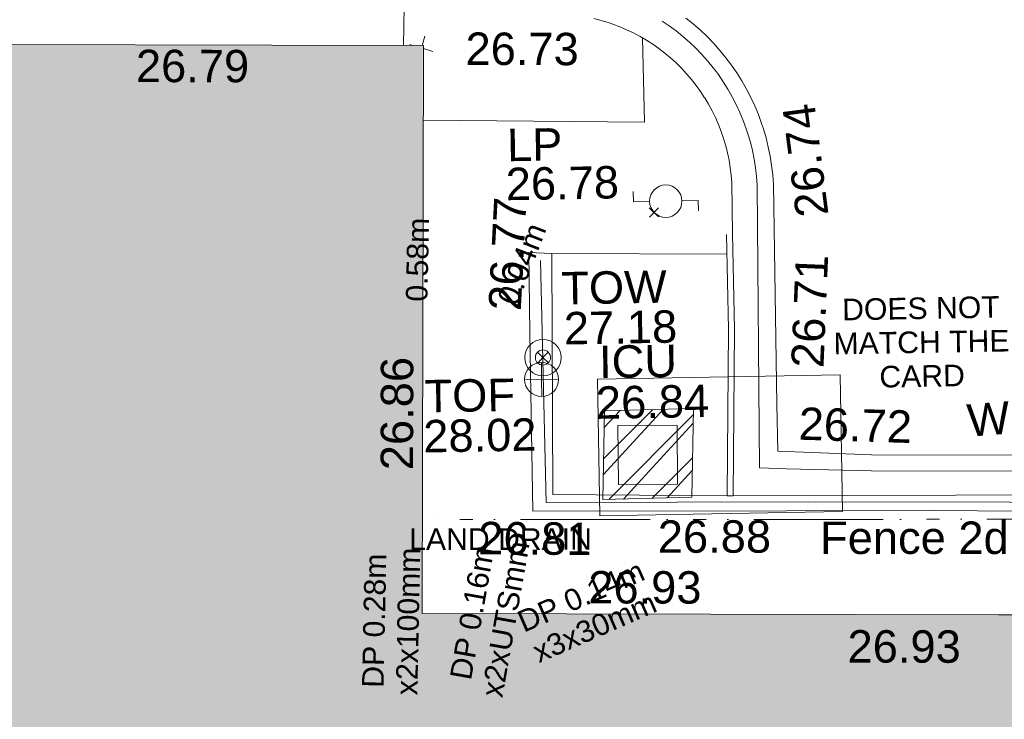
# Model space of a CAD drawing. Header units: millimetres. Extents: x -290717 to 520720, y -103372 to 287762.
# Tile 222 of 256: x 73626 to 85025, y -15964 to -7870. Entities that reach past the tile are written whole.
import ezdxf

# ---------------------------------------------------------------- set-up
doc = ezdxf.new("R2010")
doc.units = ezdxf.units.MM
for name, pattern in [('IMPORT-HIDDEN2 _3_', [4762.5, 3175, -1587.5]), ('IMPORT-UG_DRAINAGE_UNIDENTIFIED_QLB2 _2_', [2700, 1500, -300.0000000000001, 0, -250, 150, -300.0000000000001, 0, -200]), ('IMPORT-UG_ELEC_LV_QLB2 _2_', [2700, 1500, -300.0000000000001, 0, -250, 150, -300.0000000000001, 0, -200]), ('IMPORT-UG_ELEC_STREET LIGHTING_QLB2 _2_', [2700, 1500, -300.0000000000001, 0, -250, 150, -300.0000000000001, 0, -200])]:
    doc.linetypes.add(name, pattern=pattern)
for name, color, linetype, lineweight, true_color in [('00__TOPO__TOP_OF_FENCE_SYMBOL', 7, 'Continuous', 9, 0x666666), ('00_TOPO_EAVE', 7, 'Continuous', 9, 0x666666), ('00_TOPO_FURN_LAMP_POST', 7, 'Continuous', 9, 0x666666), ('00_TOPO_TOP_OF_WALL', 7, 'Continuous', 9, 0x666666), ('00_UAV_BUILDING_OUTLINE', 5, 'Continuous', 9, 0x0000ff), ('00_UAV_CONCRETE', 9, 'Continuous', 9, 0x808080), ('00_UAV_FENCE_2D', 7, 'Continuous', 9, 0x264c2f), ('00_UAV_FURN_LAMP_POST', 7, 'Continuous', 9, 0xa50000), ('00_UAV_KERB_BOTTOM', 1, 'Continuous', 9, 0xff0000), ('00_UAV_KERB_TOP', 7, 'Continuous', 9, 0xa500a5), ('00_UAV_ROAD_MARKING_YELLOW_CONTINUOUS', 40, 'Continuous', 9, 0xffbf00), ('00_UAV_SERV_IC', 5, 'Continuous', 9, 0x0000ff), ('00_UAV_TOP_OF_FENCE', 6, 'Continuous', 9, 0xff00ff), ('00_UAV_TOP_OF_WALL', 7, 'Continuous', 9, 0x666666), ('00_UAV_WALL', 7, 'Continuous', 9, 0x7c00a5), ('12333-PUM-2D-U-0001-C01 - Rev2_REVIT IMPORT_dwg', 7, 'Continuous', 9, 0x767676), ('A_RHA_Line', 7, 'Continuous', 9, 0x00a600), ('PUM-CHAMBER EXTENTS', 6, 'IMPORT-HIDDEN2 _3_', 9, 0xff00ff), ('PUM-ELECTRIC-LV-QLB2', 1, 'IMPORT-UG_ELEC_LV_QLB2 _2_', 9, 0xff0000), ('PUM-UNIDENTIFIED-QLB2', 150, 'IMPORT-UG_DRAINAGE_UNIDENTIFIED_QLB2 _2_', 9, 0x007fff)]:
    doc.layers.add(name, color=color, linetype=linetype, lineweight=lineweight, true_color=true_color)
for name, color, linetype, lineweight in [('00_UAV_ROAD_EDGE', 7, 'Continuous', 9), ('00_UAV_SURFACE', 7, 'Continuous', 9), ('A_RHA_Detail', 7, 'Continuous', 9), ('GEN-TEXT', 7, 'Continuous', 9), ('SM-FOR QC', 7, 'Continuous', 9)]:
    doc.layers.add(name, color=color, linetype=linetype, lineweight=lineweight)
doc.styles.add('Arial_1', font='arial.ttf', dxfattribs={"height": 250})
doc.styles.add('Swis721 Lt BT_2', font='swissl.ttf', dxfattribs={"height": 375})

# ---------------------------------------------------------------- blocks, each defined once
blk = doc.blocks.new('12333-PUM-2D-U-0001-C01 - Rev2_REVIT IMPORT_dwg_MSL_Eaves_SYM_1-V100-Site Location Plan Existing')
at = {"layer": '00_TOPO_EAVE', "color": 254, "true_color": 0xcccccc}
for p, q in [((25.20735641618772, 77.42804751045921), (116.0873754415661, 356.5791934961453)), ((-254.6364975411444, 82.8990676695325), (-356.5791934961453, 116.0873754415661)), ((356.5791934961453, -116.0873754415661), (64.58032884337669, -21.02467282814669))]:
    blk.add_line(p, q, dxfattribs=at)
blk = doc.blocks.new('12333-PUM-2D-U-0001-C01 - Rev2_REVIT IMPORT_dwg_MSL_Lamp_Post_SYM-2077240-Site Location Plan Existing')
at = {"layer": '00_TOPO_FURN_LAMP_POST', "color": 254, "true_color": 0xcccccc, "flags": 128}
for points in [[(-500.1060478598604, 0), (-1000.212095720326, 0), (-1000.212095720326, 316.7338303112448)], [(500.1060478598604, 0), (1000.21209571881, 0), (1000.21209571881, -316.7338303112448)]]:
    blk.add_lwpolyline(points, dxfattribs=at)
at = {"layer": '00_TOPO_FURN_LAMP_POST', "color": 254, "true_color": 0xcccccc}
blk.add_circle((0, 0), 500.1060478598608, dxfattribs=at)
blk = doc.blocks.new('12333-PUM-2D-U-0001-C01 - Rev2_REVIT IMPORT_dwg_MSL_Node_LineworkTOF-2077248-Site Location Plan Existing')
at = {"layer": '00__TOPO__TOP_OF_FENCE_SYMBOL', "color": 254, "true_color": 0xcccccc, "flags": 128}
for points in [[(165.3591892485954, 165.3591892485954), (0, 0), (-165.3591892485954, 165.3591892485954)], [(165.3591892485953, -165.3591892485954), (0, 0), (-165.3591892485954, -165.3591892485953)]]:
    blk.add_lwpolyline(points, dxfattribs=at)
at = {"layer": '00__TOPO__TOP_OF_FENCE_SYMBOL', "color": 254, "true_color": 0xcccccc}
for radius in [562.5594001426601, 233.853208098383]:
    blk.add_circle((0, 0), radius, dxfattribs=at)
blk = doc.blocks.new('12333-PUM-2D-U-0001-C01 - Rev2_REVIT IMPORT_dwg_TOW-2077249-Site Location Plan Existing')
at = {"layer": '00_TOPO_TOP_OF_WALL', "color": 254, "true_color": 0xcccccc, "flags": 128}
for points in [[(0, 525.0554400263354), (0, 0), (-525.0554401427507, 0)], [(525.0554401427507, 0), (0, 0), (0, -525.0554400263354)]]:
    blk.add_lwpolyline(points, dxfattribs=at)
at = {"layer": '00_TOPO_TOP_OF_WALL', "color": 254, "true_color": 0xcccccc}
blk.add_circle((0, 0), 525.0554401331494, dxfattribs=at)
blk = doc.blocks.new('12333-PUM-2D-U-0001-C01 - Rev2_REVIT IMPORT_dwg_MGS62954_T2_Galway_ITM_3d_Rev1-2077680-Site Location Plan Existing')
at = {"layer": '00_UAV_CONCRETE', "color": 254, "true_color": 0xcccccc}
blk.add_line((533981549.951, 725543457.6535001), (533983576.8408764, 725543411.685367), dxfattribs=at)
at = {"layer": '00_UAV_FENCE_2D', "color": 254, "true_color": 0xcccccc, "flags": 128}
blk.add_lwpolyline([(533994181.7725, 725540316.3135), (533991221.7725, 725540397.3135002), (533989010.7725001, 725540430.3135), (533986800.7725, 725540486.3134999), (533984467.7725, 725540532.3135), (533981433.905124, 725540578.8436933), (533981416.3975504, 725543376.3391793)], dxfattribs=at)
at = {"layer": '00_UAV_KERB_BOTTOM', "color": 254, "true_color": 0xcccccc, "flags": 128}
blk.add_lwpolyline([(533983599.8779817, 725540616.7692727), (533983647.951, 725542544.6535001), (533983646.5369337, 725543649.1285529)], dxfattribs=at)
at = {"layer": '00_UAV_KERB_TOP', "color": 254, "true_color": 0xcccccc, "flags": 128}
blk.add_lwpolyline([(533983529.9003981, 725540618.5408572), (533983577.9498829, 725542545.4813076), (533983576.5478284, 725543640.574329)], dxfattribs=at)
at = {"layer": '00_UAV_ROAD_EDGE', "color": 254, "true_color": 0xcccccc, "flags": 128}
blk.add_lwpolyline([(533983646.5369337, 725543649.128553), (533983646.2807815, 725544240.1570034), (533983640.9970005, 725544326.766919), (533983632.0910074, 725544413.0796009), (533983619.5784264, 725544498.9436278), (533983603.4812089, 725544584.2083651), (533983583.8275946, 725544668.7242287), (533983560.652063, 725544752.3429499), (533983533.9952713, 725544834.9178326), (533983503.9039853, 725544916.3040125), (533983470.4309949, 725544996.3587109), (533983433.6350232, 725545074.9414842), (533983393.5806227, 725545151.9144716), (533983350.3380628, 725545227.1426364), (533983349.6665002, 725545228.2555001), (533983303.2656297, 725545301.5777682), (533983253.835043, 725545372.8926536), (533983201.4614576, 725545442.0750458), (533983146.2367549, 725545509.0035747), (533983088.2578177, 725545573.5608255), (533983027.6263609, 725545635.633543), (533982964.4487526, 725545695.1128303), (533982898.8358277, 725545751.8943402), (533982830.9026936, 725545805.8784591), (533982760.7685282, 725545856.9704802), (533982688.5563706, 725545905.0807711), (533982614.3929055, 725545950.1249297), (533982538.4082406, 725545992.0239334), (533982460.735679, 725546030.704277), (533982381.5114849, 725546066.0981021), (533982300.8746442, 725546098.1433159), (533982235.6665002, 725546121.2555001), (533982084.43853, 725546168.1796212)], dxfattribs=at)
at = {"layer": '00_UAV_ROAD_MARKING_YELLOW_CONTINUOUS', "color": 254, "true_color": 0xcccccc, "flags": 128}
for points in [[(533983149.2678525, 725546152.7422297), (533983232.9540025, 725546083.2498454), (533983313.6567062, 725546010.3140054), (533983391.2343841, 725545934.0626642), (533983465.5509384, 725545854.6295923), (533983536.4759928, 725545772.1541425), (533983603.8851204, 725545686.7810047), (533983667.6600627, 725545598.6599524), (533983727.688937, 725545507.9455796), (533983783.866432, 725545414.7970307), (533983836.0939935, 725545319.3777193), (533983884.2799965, 725545221.8550436), (533983928.3399064, 725545122.4000914), (533983968.1964272, 725545021.1873407), (533984003.7796367, 725544918.3943529), (533984023.3683095, 725544854.9634138), (533984051.9423884, 725544750.005874), (533984076.0962374, 725544643.9438417), (533984095.7874824, 725544536.9633853), (533984110.9815784, 725544429.2521856), (533984121.6518697, 725544320.9992038), (533984127.7796368, 725544212.394353), (533984124.4791605, 725541663.6016343), (533984123.7796367, 725541123.3943529), (533985208.7796369, 725541063.394353), (533988581.051397, 725540998.1666592)], [(533989221.5348436, 725540798.4577821), (533985201.7959566, 725540876.2090176), (533984223.4905034, 725540920.0561236), (533983910.0933604, 725540934.1024089), (533983940.4874153, 725544207.2361534), (533983934.8848851, 725544306.5320174), (533983924.9842433, 725544406.9766995), (533983910.8860992, 725544506.9186788), (533983892.6151856, 725544606.182623), (533983870.2035563, 725544704.5943896), (533983843.489673, 725544802.7191094), (533983825.7649147, 725544860.1144253), (533983792.4982005, 725544956.2155076), (533983755.516535, 725545050.1277714), (533983714.6346713, 725545142.4090269), (533983669.9243299, 725545232.8973813), (533983621.4639481, 725545321.4340875), (533983569.3385421, 725545407.8638214), (533983513.6395569, 725545492.0349565), (533983490.6706804, 725545523.7722107), (533983454.4647081, 725545573.7998276), (533983391.9178084, 725545653.0149918), (533983326.1085859, 725545729.5414784), (533983257.1524926, 725545803.2450341), (533983185.1705012, 725545873.9963576), (533983110.2888921, 725545941.6713277), (533983032.6390334, 725546006.1512184), (533982952.2148303, 725546067.4313525), (533982874.3158416, 725546122.0080816)]]:
    blk.add_lwpolyline(points, dxfattribs=at)
at = {"layer": '00_UAV_SERV_IC', "color": 254, "true_color": 0xcccccc, "flags": 128}
blk.add_lwpolyline([(533982279.9510002, 725541451.6535001), (533982964.9510001, 725541444.6535001), (533982957.9942803, 725540763.8887801), (533982272.9942803, 725540770.8887801)], close=True, dxfattribs=at)
at = {"layer": '00_UAV_SURFACE', "color": 254, "true_color": 0xcccccc}
blk.add_line((533979876.1516428, 725545894.7067306), (533979888.4934363, 725546339.1503025), dxfattribs=at)
at = {"layer": '00_UAV_SURFACE', "color": 254, "true_color": 0xcccccc, "flags": 128}
blk.add_lwpolyline([(533980088.0290184, 725545025.2498341), (533982649.7725001, 725544958.3135), (533982642.9244205, 725545932.7959377)], dxfattribs=at)
at = {"layer": '00_UAV_WALL', "color": 254, "true_color": 0xcccccc, "flags": 128}
blk.add_lwpolyline([(533994209.7725, 725540219.3135002), (533992056.7725001, 725540280.3135), (533989626.9510003, 725540315.6535001), (533989217.5339903, 725540325.4533752), (533985866.9510001, 725540405.6535002), (533984218.7542733, 725540432.5848192), (533981276.9510002, 725540480.6535002), (533981280.6850449, 725542536.2303332), (533981282.3853922, 725543472.2648706), (533981549.951, 725543457.6535001), (533981510.951, 725540669.6535002), (533982516.4376055, 725540644.198143), (533983529.9003981, 725540618.5408572), (533983599.8779817, 725540616.7692727), (533987462.9397036, 725540561.1675512), (533988123.9510001, 725540551.6535002), (533992461.7248312, 725540456.5870606), (533992549.9510001, 725540454.6535001), (533994213.6675109, 725540426.43076)], close=True, dxfattribs=at)
at = {"xscale": 0.375, "yscale": 0.375, "zscale": 0.375}
for name, p in [('12333-PUM-2D-U-0001-C01 - Rev2_REVIT IMPORT_dwg_MSL_Eaves_SYM_1-V100-Site Location Plan Existing', (533980080.0061837, 725545861.5009993)), ('12333-PUM-2D-U-0001-C01 - Rev2_REVIT IMPORT_dwg_MSL_Lamp_Post_SYM-2077240-Site Location Plan Existing', (533982878.951, 725544038.6535001)), ('12333-PUM-2D-U-0001-C01 - Rev2_REVIT IMPORT_dwg_MSL_Node_LineworkTOF-2077248-Site Location Plan Existing', (533981425.6180704, 725542254.4704217)), ('12333-PUM-2D-U-0001-C01 - Rev2_REVIT IMPORT_dwg_TOW-2077249-Site Location Plan Existing', (533981406.3220001, 725542002.211))]:
    blk.add_blockref(name, p, dxfattribs=at)
at = {"layer": '00_UAV_BUILDING_OUTLINE', "color": 251, "true_color": 0x666666, "char_height": 375, "width": 1495.902363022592, "attachment_point": 1, "line_spacing_factor": 1.005061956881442, "style": 'Swis721 Lt BT_2'}
for s, insert, rotation in [('26.79', (533976776.992223, 725545898.6196806), 358.87999528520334), ('26.86', (533979524.4926617, 725540984.3296878), 88.87999529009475), ('26.93', (533981907.4861498, 725539776.1663946), 358.87999528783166), ('26.93', (533984896.8500317, 725539039.8381001), 358.87999528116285)]:
    blk.add_mtext(s, dxfattribs=dict(at, insert=insert, rotation=rotation))
at = {"layer": '00_UAV_FENCE_2D', "color": 251, "true_color": 0x666666, "insert": (533984600.5693158, 725540301.9634333), "char_height": 375, "width": 2545.408465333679, "attachment_point": 1, "rotation": 358.9955927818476, "line_spacing_factor": 1.005061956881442, "style": 'Swis721 Lt BT_2'}
blk.add_mtext('Fence 2d', dxfattribs=at)
at = {"layer": '00_UAV_FURN_LAMP_POST', "color": 251, "true_color": 0x666666, "char_height": 375, "attachment_point": 1, "line_spacing_factor": 1.005061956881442, "style": 'Swis721 Lt BT_2'}
for s, insert, width in [('LP', (533981052.5572526, 725544907.4197557), 707.5855621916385), ('26.78', (533981030.0137411, 725544456.8576574), 1495.902363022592)]:
    blk.add_mtext(s, dxfattribs=dict(at, insert=insert, width=width))
at = {"layer": '00_UAV_ROAD_EDGE', "color": 251, "true_color": 0x666666, "insert": (533980595.7790509, 725546031.1012597), "char_height": 375, "width": 1495.902363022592, "attachment_point": 1, "rotation": 358.79407744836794, "line_spacing_factor": 1.005061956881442, "style": 'Swis721 Lt BT_2'}
blk.add_mtext('26.73', dxfattribs=at)
at = {"layer": '00_UAV_ROAD_MARKING_YELLOW_CONTINUOUS', "color": 251, "true_color": 0x666666, "char_height": 375, "width": 1495.902363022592, "attachment_point": 1, "line_spacing_factor": 1.005061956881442, "style": 'Swis721 Lt BT_2'}
for s, insert, rotation in [('26.74', (533984387.9027793, 725543809.7286146), 96.22529132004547), ('26.71', (533984295.9583585, 725542094.2610639), 86.59790226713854), ('26.72', (533984381.8855856, 725541627.8698459), 357.2922451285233)]:
    blk.add_mtext(s, dxfattribs=dict(at, insert=insert, rotation=rotation))
at = {"layer": '00_UAV_SERV_IC', "color": 251, "true_color": 0x666666, "char_height": 375, "attachment_point": 1, "line_spacing_factor": 1.005061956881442, "style": 'Swis721 Lt BT_2'}
for s, insert, width in [('ICU', (533982074.2369239, 725542379.4909447), 1021.012723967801), ('26.84', (533982029.4087734, 725541909.111944), 1495.902363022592)]:
    blk.add_mtext(s, dxfattribs=dict(at, insert=insert, width=width))
at = {"layer": '00_UAV_TOP_OF_FENCE', "color": 251, "true_color": 0x666666, "char_height": 375, "attachment_point": 1, "line_spacing_factor": 1.005061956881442, "style": 'Swis721 Lt BT_2'}
for s, insert, width in [('TOF', (533980046.8395268, 725542018.8163399), 1163.479615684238), ('28.02', (533980024.415885, 725541555.439635), 1495.902363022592)]:
    blk.add_mtext(s, dxfattribs=dict(at, insert=insert, width=width))
at = {"layer": '00_UAV_TOP_OF_WALL', "char_height": 375, "attachment_point": 1, "line_spacing_factor": 1.005061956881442, "style": 'Swis721 Lt BT_2'}
for s, insert, width in [('TOW', (533981651.6675332, 725543240.0266188), 1343.937678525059), ('27.18', (533981674.1294406, 725542776.1786963), 1495.902363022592)]:
    blk.add_mtext(s, dxfattribs=dict(at, insert=insert, width=width))
at = {"layer": '00_UAV_WALL', "color": 251, "true_color": 0x666666, "char_height": 375, "attachment_point": 1, "line_spacing_factor": 1.005061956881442, "style": 'Swis721 Lt BT_2'}
for s, insert, width, rotation in [('26.77', (533980803.9044368, 725542819.8367798), 1495.902363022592, 86.03966947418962), ('Wall', (533986311.8004839, 725541626.102679), 1130.237340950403, 3.5391398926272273), ('26.81', (533980645.4483305, 725540368.1921638), 1495.902363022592, 358.54978370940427), ('26.88', (533982722.003493, 725540347.6231337), 1495.902363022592, 359.06387775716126)]:
    blk.add_mtext(s, dxfattribs=dict(at, insert=insert, width=width, rotation=rotation))
blk = doc.blocks.new('12333-PUM-2D-U-0001-C01 - Rev2_REVIT IMPORT_dwg-1620468-Site Location Plan Existing')
at = {"layer": 'PUM-CHAMBER EXTENTS', "true_color": 0xffaaff}
h = blk.add_hatch(dxfattribs=at)
h.set_pattern_fill('FP_3', color=211, style=0, pattern_type=2)
h.set_pattern_definition([(45, (-533641079.65, -725615854.3560001), (-265.1650429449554, 265.1650429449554), []), (45, (-533640902.873, -725615854.3560001), (-265.1650429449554, 265.1650429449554), [])])
h.paths.add_polyline_path([(341009.3501526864, -75254.35617880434), (342039.3501528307, -75246.35617865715), (342079.3501528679, -74219.35617865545), (341049.35015284, -74227.35617868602)])
at = {"layer": 'GEN-TEXT', "color": 253, "true_color": 0xaaaaaa}
for p, q in [((341606.3171442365, -71996.38918729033), (341712.3831614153, -71890.32317011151)), ((341712.3831614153, -71996.38918729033), (341606.3171442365, -71890.32317011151))]:
    blk.add_line(p, q, dxfattribs=at)
at = {"layer": 'PUM-CHAMBER EXTENTS', "color": 211, "linetype": 'Continuous', "true_color": 0xffaaff, "flags": 128}
blk.add_lwpolyline([(342039.3501528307, -75246.35617865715), (342079.3501528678, -74219.35617865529), (341049.3501528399, -74227.35617868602), (341009.3501526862, -75254.35617880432)], close=True, dxfattribs=at)
at = {"layer": 'PUM-UNIDENTIFIED-QLB2', "color": 141, "true_color": 0xaad4ff, "flags": 128}
blk.add_lwpolyline([(348530.1722467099, -76724.09669552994), (348540.3501528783, -75612.35617869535), (338918.0328964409, -75450.33769512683)], dxfattribs=at)
at = {"layer": 'SM-FOR QC', "color": 21, "true_color": 0xffaaaa, "flags": 128}
blk.add_lwpolyline([(340971.6178942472, -73858.94824308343), (343782.1594149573, -73858.94824308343), (343782.1594149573, -75440.91478595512), (340971.6178942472, -75440.91478595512)], close=True, dxfattribs=at)
blk.add_blockref('12333-PUM-2D-U-0001-C01 - Rev2_REVIT IMPORT_dwg_MGS62954_T2_Galway_ITM_3d_Rev1-2077680-Site Location Plan Existing', (-533641079.6498471, -725615854.3561786))
at = {"layer": 'PUM-ELECTRIC-LV-QLB2', "char_height": 250, "attachment_point": 2, "line_spacing_factor": 0.9417779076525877, "style": 'Arial_1'}
for s, insert, width, rotation in [('0.58m', (338788.0324647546, -72437.30223434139), 1160.025439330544, 87.80292462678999), ('0.04m', (340003.2420450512, -72465.02463480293), 1160.025439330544, 67.96922512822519), ('DP 0.28m\\Px2x100mm', (338214.3577494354, -76604.35511049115), 2038.461589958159, 87.80292462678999), ('DP 0.16m\\Px2xUTSmm', (339350.5278535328, -76517.23588141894), 2173.134728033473, 78.95101627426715), ('DP 0.14m\\Px3x30mm', (340689.2206727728, -76250.65974811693), 1848.69489539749, 22.61080346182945)]:
    blk.add_mtext(s, dxfattribs=dict(at, insert=insert, width=width, rotation=rotation))
at = {"layer": 'PUM-UNIDENTIFIED-QLB2', "insert": (339820.5447027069, -75565.92096049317), "char_height": 250, "width": 2522.060585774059, "attachment_point": 2, "rotation": 359.03535729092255, "line_spacing_factor": 0.9417779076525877, "style": 'Arial_1'}
blk.add_mtext('LAND DRAIN', dxfattribs=at)
at = {"layer": 'SM-FOR QC', "color": 1, "true_color": 0xff0000, "insert": (344730.9725324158, -72980.33381720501), "char_height": 250, "width": 2390.44820083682, "attachment_point": 2, "line_spacing_factor": 0.9417779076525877, "style": 'Arial_1'}
blk.add_mtext('DOES NOT\\PMATCH THE\\PCARD', dxfattribs=at)

msp = doc.modelspace()

# ---------------------------------------------------------------- hatches: boundary and pattern name
at = {"layer": 'A_RHA_Detail', "true_color": 0xc0c0c0}
h = msp.add_hatch(color=9, dxfattribs=at)
h.paths.add_polyline_path([(-80880.60083898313, -68502.79057078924), (-80400.86592458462, -68483.4150911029), (-80400.86592458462, -62984.64684182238), (-24474.85765180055, -63009.32043784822), (-24456.14471274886, -50840.30023854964), (-36622.55041054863, -50831.65104346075), (-36622.5504104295, -44228.57792609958), (-50959.05265825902, -44213.68205212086), (-50959.05265825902, -42573.78171509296), (-54563.93258049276, -42571.21897729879), (-54565.69773355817, -45054.17447471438), (-92408.82109324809, -45027.27149617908), (-92411.78875845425, -49201.74309219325), (-100061.9988811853, -49201.74309219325), (-100052.221444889, -64852.82557835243), (-86120.90825231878, -64852.82557835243), (-86092.16626519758, -62957.90041523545), (-84861.10047611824, -62957.90041520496), (-84854.79054275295, -68240.10973718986), (-80870.60226895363, -68240.10973718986)])
h.paths.add_polyline_path([(-137238.9269955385, -68461.93840922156), (-132719.7426408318, -68433.06336920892), (-132847.0731201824, -62850.0428228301), (-130454.6837966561, -62916.63108081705), (-130498.2830220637, -61355.8539363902), (-117581.136331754, -61423.42893434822), (-117492.3908565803, -49183.91309186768), (-125136.5200282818, -49178.47881939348), (-125133.5727033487, -45032.61887132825), (-163007.1824077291, -45005.69421944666), (-163007.1824077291, -44090.29634113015), (-163123.8521375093, -44090.21339942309), (-163122.6389897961, -42383.751842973), (-166563.8543420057, -42383.75184295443), (-166565.0349082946, -44044.3982420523), (-193158.4656786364, -44025.49275802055), (-193195.152889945, -62863.6565097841), (-137269.7106414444, -62916.63108078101), (-137254.3708868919, -65679.90523788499)])
h.paths.add_polyline_path([(120310.9497607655, -32334.2823016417), (120312.4652266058, -31610.73011961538), (133451.2244789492, -31638.24899384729), (133469.2230092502, -19717.98315777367), (121295.7536929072, -19692.48606427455), (121319.8434528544, -8190.941560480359), (112277.0825929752, -8172.001674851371), (112263.1769726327, -14811.12345451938), (78285.85310969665, -14739.95861435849), (78292.82277619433, -8167.077575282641), (76545.55099677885, -8163.40371230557), (69355.76844230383, -8152.931592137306), (69353.66597202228, -9156.746357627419), (68372.60878942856, -9154.691552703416), (68372.60878942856, -13705.52853212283), (69333.72334743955, -13707.54156767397), (69325.07112544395, -16249.53369225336), (66623.4489111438, -16249.53369225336), (66619.79243932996, -17995.29925522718), (65989.07757491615, -17995.29925522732), (65985.44262769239, -19730.78799479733), (57152.23993372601, -19712.28702423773), (57127.42535098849, -31559.89461998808), (70277.87165423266, -31587.43801817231), (70277.87165428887, -32271.74147154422), (78263.96947906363, -32285.12944888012), (78266.62669288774, -31019.79372153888), (112335.8856506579, -31091.15111856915), (112335.8856506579, -32317.57330550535), (119781.4233959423, -32333.17321910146)])
h.paths.add_polyline_path([(7503.71740934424, -1791.43926322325), (15482.43097389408, -674.0213230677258), (15484.0826184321, 148.1327206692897), (56188.28042539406, 205.5276654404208), (56155.8432600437, 14338.31663138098), (18016.62665932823, 14236.4814953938), (17967.9025208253, 34313.18372075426), (21727.10644861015, 34324.06926249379), (21708.9097307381, 40608.10218319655), (18009.66447156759, 40608.10218325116), (17995.54603703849, 45483.75063445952), (9770.084212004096, 45420.63294734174), (3966.216019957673, 45443.14492469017), (3984.771235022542, 14176.56786831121), (1023.062455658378, 14176.56786840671), (-276.5134647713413, 14190.52623465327), (-231.6790044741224, 5976.811441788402), (-226.4491536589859, 193.7444677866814), (1220.250839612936, 179.5999159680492), (7477.609307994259, 143.2867556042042), (7488.638446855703, -674.0213230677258)])
h.paths.add_polyline_path([(77755.59663317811, 53.47451145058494), (77729.51881611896, 1699.844979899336), (94464.47132486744, 1659.976083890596), (94606.37913471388, 17991.39023626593), (88810.41901146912, 18015.03260816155), (88799.89418497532, 14436.74271609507), (69413.88950349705, 14457.87738898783), (69377.35724448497, 99.62816357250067), (70760.85642036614, 92.0068082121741)])
h.paths.add_polyline_path([(61252.12079698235, 46453.95617369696), (105774.7348988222, 46472.68783510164), (105768.2642197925, 61852.61234310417), (92285.13876306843, 61852.61234310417), (92308.59670397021, 65784.30757142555), (96107.46680002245, 65767.6044524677), (96059.6808111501, 75209.20847378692), (101084.8427276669, 75071.88872768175), (104988.0046543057, 74765.36560410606), (108403.6894220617, 74363.84089439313), (112009.2703903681, 73787.25420864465), (115645.3524814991, 73049.69667210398), (116890.8108050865, 72761.69136255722), (120208.9929832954, 71893.18353872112), (120865.241739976, 71703.68487155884), (124135.6329505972, 70669.67317909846), (127435.6253142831, 69480.50055823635), (127820.4368655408, 69394.93141813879), (128274.3081769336, 69331.69585757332), (128731.879114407, 69306.66104520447), (129189.9401456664, 69320.00258265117), (129645.2782985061, 69371.62688830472), (130094.6997111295, 69461.17185607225), (130535.0520071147, 69588.00939078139), (130963.2464342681, 69751.2498188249), (131376.279516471, 69949.74812593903), (131771.254123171, 70182.11198906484), (132162.5575600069, 70460.54046602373), (132496.0921582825, 70741.69081117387), (132820.8713676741, 71064.98072578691), (133117.4593294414, 71414.31364276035), (133383.77568926, 71787.23923958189), (133616.5473239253, 72178.53728446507), (133817.1647262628, 72590.54524901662), (133982.6025969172, 73017.89547517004), (134111.7005086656, 73457.59040804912), (134203.5529320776, 73906.545904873), (134257.5155882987, 74361.61286220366), (134272.5462649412, 74819.59931534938), (134250.5259874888, 75277.29281749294), (134189.6227572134, 75731.48297750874), (134090.9274700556, 76178.98397761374), (133955.1324028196, 76616.65691996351), (133783.1900598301, 77041.4318434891), (133576.3064937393, 77450.3292564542), (133335.9328436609, 77840.48103831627), (133063.7551572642, 78209.15055536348), (132761.6825665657, 78553.75185442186), (132431.8338935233, 78871.86780505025), (132076.5227904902, 79161.26705200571), (131698.2415079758, 79419.91966864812), (131299.6434187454, 79646.01139199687), (131093.5942456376, 79746.34209763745), (132146.0467355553, 83110.22226149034), (122787.763295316, 86282.54285521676), (121604.3555410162, 82800.35918872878), (117095.9864226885, 83870.84033788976), (116841.9598400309, 83526.35449576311), (116120.5435466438, 91221.9361197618), (110237.7341284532, 91274.27491024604), (110194.3680786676, 90435.39030217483), (104988.0046543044, 90486.49901569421), (104973.2761846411, 94309.82427956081), (103746.1314668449, 94309.82427962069), (103839.9937121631, 122852.1474272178), (96365.09202303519, 122931.9599471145), (96350.3400238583, 123952.416858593), (104555.5505249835, 123902.1925258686), (104607.3234457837, 120248.5396157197), (125502.5015002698, 120134.193340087), (125662.0200253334, 137657.3796883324), (114479.5865733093, 137699.2256881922), (114382.3062641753, 129149.9458158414), (104644.1590035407, 129187.997507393), (104577.9931702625, 126217.3903165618), (101184.4926405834, 126159.1566967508), (101264.6166812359, 135959.2655565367), (89967.23177303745, 135988.8856164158), (89927.63362986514, 125823.6463181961), (93630.53562299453, 125840.7948842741), (93580.6568888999, 122931.9599471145), (88697.38835373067, 122904.7310127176), (88679.38989541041, 95739.0914377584), (86378.25848993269, 95739.0914377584), (86378.18187189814, 96178.10083375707), (83279.5074328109, 96200.92083330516), (83273.62493422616, 95735.74732136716), (70169.67509616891, 95733.22421950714), (70166.2684274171, 96272.07409350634), (66674.99731291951, 96257.14073659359), (66654.74538556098, 95755.71092140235), (65784.77231076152, 95755.71092140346), (65887.65094981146, 117470.6305650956), (53473.34271625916, 117487.9046429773), (53434.44066306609, 98570.4634906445), (40649.41626913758, 98570.46349066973), (40610.16711556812, 94406.01479082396), (38853.82372865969, 94410.36303444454), (38848.65589191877, 89463.65332732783), (40612.46601909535, 89518.45976927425), (40665.38257359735, 86257.73741131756), (38372.19584673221, 86305.7230928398), (38369.79373532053, 76901.0507917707), (50937.95125076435, 76944.40198877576), (50922.88567283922, 74598.78180893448), (56484.90611318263, 74588.85093774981), (56484.9061131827, 75194.85181998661), (92465.40372273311, 75233.02581663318), (92645.92783659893, 71766.64845097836), (89810.5550181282, 69362.83965827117), (85313.16173971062, 69360.94750424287), (85313.16173971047, 66907.40508090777), (75210.14498260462, 66903.15451592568), (75210.14498260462, 63815.70944554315), (70819.40014306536, 63815.70999204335), (70819.21601502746, 64253.35708063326), (69456.8341568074, 64253.35708063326), (69455.71957374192, 66901.99623168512), (61303.3285675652, 66898.56680686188), (61304.56054652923, 63970.32021231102), (70500.41048205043, 63970.32021223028), (70500.40885431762, 61852.59006210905), (61245.64388480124, 61848.69637492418), (61252.12079698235, 46455.07044720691)])
h.paths.add_polyline_path([(-17153.16561239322, 48569.32684293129), (-17153.16561227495, 60770.38083690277), (-29362.88357762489, 60774.7042869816), (-29362.88357762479, 67399.20394583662), (-43507.25361058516, 67405.01911302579), (-43488.53133082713, 69093.07334179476), (-45766.41866234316, 69109.32868391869), (-45794.34620035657, 67405.01911302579), (-47272.11273197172, 67404.21245453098), (-47272.44887636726, 66454.91798912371), (-86004.56386335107, 66468.6329952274), (-86006.66970790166, 60521.58362724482), (-92662.8772251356, 60521.58362724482), (-92666.53762789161, 50184.35611936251), (-79752.016597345, 50179.78302554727), (-79752.016597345, 48591.49323813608), (-17157.71631240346, 48569.32845421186)])
h.paths.add_polyline_path([(-201056.4185879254, 48628.75479108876), (-138377.9751621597, 48634.64535782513), (-138377.9751621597, 50133.28202330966), (-125467.710581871, 50134.49533928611), (-125468.6909603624, 60566.19036866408), (-132186.8595615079, 60565.86652591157), (-132187.4203588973, 66533.01978768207), (-170643.3098734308, 66805.61809689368), (-170643.3098732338, 67738.78475851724), (-200340.0100486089, 67488.93693767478), (-200348.7175167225, 60827.7802510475), (-201057.5650552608, 60827.71357562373), (-201056.6510294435, 51102.0431337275)])
h.paths.add_polyline_path([(-240051.5126725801, 54769.1949116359), (-239444.4902595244, 54811.10754483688), (-239186.5396225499, 54841.92927608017), (-238764.8191578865, 54940.98166103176), (-238382.4735933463, 55122.46891391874), (-237990.3402229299, 55354.87497237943), (-237269.2031026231, 55936.21514997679), (-237030.2712443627, 56228.66101920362), (-236793.0039600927, 56569.31473977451), (-236554.5880579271, 57004.26389721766), (-236432.7219585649, 57267.46508911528), (-236300.0815274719, 57753.26239002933), (-236250.7285154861, 58017.17885687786), (-236235.6490610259, 58516.21786795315), (-236233.2538430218, 58987.85640057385), (-236213.702979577, 59823.48083772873), (-236363.8287856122, 59820.8603820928), (-236634.0279869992, 60698.06075831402), (-236391.9547756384, 61432.1972634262), (-236225.4740089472, 61435.10319604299), (-236201.6036570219, 62637.68779599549), (-232563.5271750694, 62639.28734435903), (-232563.5271750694, 63049.03842407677), (-232732.1945866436, 63049.15302221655), (-232860.1521278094, 63457.9589027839), (-232731.6068089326, 63914.24862701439), (-232560.8209657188, 63914.24862701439), (-232521.9864006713, 70597.99604498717), (-240628.6947850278, 70598.85496274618), (-240629.7923196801, 72350.98321581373), (-246412.6011213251, 72347.36085937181), (-246412.6011213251, 70616.45923939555), (-254449.5805725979, 70618.60952619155), (-254454.637144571, 70754.06491724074), (-254469.7140363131, 73191.6627625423), (-263883.2532625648, 73267.83063692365), (-263902.4181505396, 68260.74348557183), (-263714.8217520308, 68259.82096576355), (-263552.9672900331, 67819.6543439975), (-263719.0883117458, 67392.20684197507), (-263913.629869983, 67392.20684288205), (-263956.7001914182, 58633.76423459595), (-260181.1963171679, 58611.22607638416), (-260192.3146984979, 56354.25111578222), (-257184.684388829, 56339.46086010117), (-257213.4419958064, 57092.93866025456), (-257338.5163846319, 57093.27331227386), (-257471.0109295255, 57531.7457231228), (-257338.5163845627, 58062.22513700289), (-257203.4956297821, 58064.06881293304), (-257173.5751889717, 58598.54056827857), (-256478.2273617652, 58575.27357918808), (-256478.2273617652, 58788.51859477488), (-256013.0091299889, 58911.92701537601), (-255397.0786589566, 58780.99767608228), (-255397.0786664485, 58595.98242230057), (-243809.8853614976, 58585.92793205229), (-243805.3570672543, 58352.04527760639), (-243740.9394682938, 57884.52572396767), (-243619.083060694, 57421.84877501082), (-243424.3877541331, 56943.65915328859), (-243247.1437899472, 56608.24157716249), (-243003.0710577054, 56249.99021479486), (-242732.2093200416, 55932.75703086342), (-242371.7230179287, 55603.12658814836), (-242141.2551255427, 55424.88676771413), (-241804.9643038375, 55216.88439829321), (-241529.464082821, 55077.02869058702), (-241100.6275144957, 54917.18295005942), (-240836.2134980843, 54840.82833179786), (-240453.4486196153, 54788.6078413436), (-240203.3756532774, 54776.52967577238)])
h.paths.add_polyline_path([(40276.69022620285, 59895.3641775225), (40328.62676026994, 69196.9439153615), (36588.99968782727, 69217.82459101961), (36619.46637569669, 74674.25962431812), (32264.36460075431, 74687.02318924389), (32233.48293864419, 69156.26826309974), (11916.69390488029, 69269.70959690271), (11966.66200108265, 78218.75165977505), (29087.50901742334, 78123.15526811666), (29143.44567202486, 88141.13700481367), (15719.34879623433, 88216.09212957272), (15732.60379610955, 90589.99788900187), (4594.294101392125, 90652.19003492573), (4525.129359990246, 78265.12250452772), (10096.76365550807, 78234.01258734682), (10077.43887221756, 74773.03821913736), (4547.641142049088, 74803.91453678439), (4465.579974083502, 60107.16002351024), (19125.89094757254, 60025.30234268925), (19139.86249371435, 62527.53804648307), (31738.59196305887, 62457.19146407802), (31724.55430855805, 59943.11609818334), (38369.79364222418, 59906.01157297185)])
h.paths.add_polyline_path([(-246083.0241259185, 72334.29150213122), (-246083.0594797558, 72334.30275087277), (-246208.2905500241, 72334.29150213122)])
h.paths.add_polyline_path([(-114575.3004830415, 112178.0758696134), (-114575.3246436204, 112178.0758696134), (-114707.2752166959, 115801.5811617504)])
h.paths.add_polyline_path([(-154699.9178766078, 101760.4080976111), (-114382.0503338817, 101776.0542915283), (-114382.0503338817, 106926.936016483), (-113755.641395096, 106927.1791078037), (-113757.5507412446, 111847.2721532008), (-114431.6837526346, 111847.2721532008), (-114431.8098651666, 112178.075869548), (-114575.3004830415, 112178.0758696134), (-114578.9984943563, 121707.2390834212), (-123056.9849702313, 121707.2390834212), (-123068.8201032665, 156452.7036899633), (-119381.2340625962, 156454.1347343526), (-119381.2340625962, 160165.8603541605), (-115501.031452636, 160167.3661472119), (-115503.3750945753, 166206.5793118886), (-132411.7987151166, 166599.6604729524), (-132411.8243306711, 166665.6603411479), (-135275.0124468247, 166664.5489553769), (-135275.0124468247, 166628.1883102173), (-135911.3205077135, 166628.1944503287), (-135911.3479256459, 166352.1604668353), (-152521.1633846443, 166345.7145607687), (-152518.3680955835, 159142.6836790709), (-150699.3133726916, 159117.9265656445), (-150755.6690356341, 122560.6912032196), (-151059.2005266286, 122560.6912032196), (-151061.0981347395, 121302.4374931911), (-154138.3148337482, 121372.6012653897), (-154138.3148337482, 121865.183451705), (-154704.3888425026, 121867.2611370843), (-154688.5451973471, 119352.3937021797), (-154745.5933227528, 119352.3715636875), (-154745.5763474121, 118722.1532660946), (-160794.1544526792, 118748.744283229), (-160794.1544527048, 119410.5425977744), (-163852.1622693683, 119422.408321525), (-163855.0715294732, 118762.2003111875), (-167568.6765459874, 118778.5256058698), (-166634.6619849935, 124395.1277019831), (-166843.6206842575, 124471.2090400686), (-167568.6765459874, 124707.6250904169), (-168028.2173235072, 124841.3808643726), (-168630.5006276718, 124991.3056740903), (-169238.2056070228, 125117.4693074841), (-169850.3952285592, 125219.6772877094), (-170466.1255403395, 125297.7720169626), (-171089.1102599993, 125351.8553033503), (-171704.4065937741, 125381.1774254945), (-172325.0479971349, 125386.3595015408), (-172782.2248668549, 125374.5832363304), (-173401.7764236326, 125337.4554476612), (-174019.3926983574, 125276.0328036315), (-174634.1213722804, 125190.4100127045), (-175245.0145766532, 125080.7190996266), (-176047.1958093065, 124895.7675261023), (-176665.4852587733, 124724.7228134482), (-177045.3001228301, 124609.1129151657), (-177631.5127793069, 124405.2077276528), (-176665.4852586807, 118818.5158793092), (-177558.9402083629, 118822.4435769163), (-177662.2853368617, 125263.4341236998), (-176365.3912352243, 126542.9270807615), (-159462.2970490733, 126319.9103917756), (-157057.7396790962, 128609.0850976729), (-157060.6673204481, 136153.1661957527), (-158638.8016610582, 137740.2441626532), (-159352.3735831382, 137740.2441626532), (-161634.4140635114, 140201.1078539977), (-168727.9404946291, 140256.8191147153), (-171035.0401162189, 137942.884730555), (-174184.1459014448, 137942.884730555), (-176460.1168228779, 140292.2858551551), (-177341.68569345, 140292.285855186), (-177341.7114445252, 140358.4281613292), (-183428.5803825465, 140356.0660244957), (-185921.6385984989, 137917.4639097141), (-185921.6385985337, 131757.309115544), (-186906.8767412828, 131756.9267734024), (-187725.3914540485, 130809.9989183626), (-187724.0588902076, 127376.1828149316), (-186481.0281350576, 126304.557648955), (-186479.4846755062, 122327.2959175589), (-185176.2828158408, 121059.4673825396), (-180304.1129154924, 121059.4673825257), (-180304.1136492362, 118802.0484409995), (-193555.3706955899, 118802.0484409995), (-193555.3686998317, 133117.8341649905), (-192593.6442938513, 133118.2073819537), (-192593.6442938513, 134200.8158367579), (-192224.6284783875, 134200.9592041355), (-192225.5653014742, 136615.0101267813), (-192595.0012461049, 136615.0101267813), (-192595.4357332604, 137734.4745166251), (-193589.2709668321, 137734.4746851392), (-193589.2685988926, 147474.5705834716), (-193163.2062206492, 147492.8644728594), (-192606.8095195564, 147551.4951472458), (-192359.9383250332, 147589.5931622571), (-192199.8207947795, 147616.5827293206), (-191882.7548926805, 147682.9245600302), (-191568.5380071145, 147761.6632019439), (-191020.2573150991, 147932.4221712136), (-190950.5841382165, 147955.8263236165), (-190647.7999969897, 148070.951423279), (-190349.769078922, 148197.8750093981), (-190056.9509284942, 148336.4013817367), (-189769.7970512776, 148486.316942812), (-189375.4954991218, 148717.2624196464), (-189132.9060261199, 148873.2749095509), (-188867.5421091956, 149059.0543930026), (-188609.6764469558, 149255.1087866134), (-188354.9814056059, 149465.3525772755), (-188079.6339208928, 149713.8792482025), (-187884.9836199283, 149901.8220103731), (-187538.2510284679, 150274.4802367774), (-187446.2998447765, 150378.396083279), (-187241.3270201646, 150629.2310214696), (-187046.3599558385, 150887.9197697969), (-186861.699277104, 151154.0634500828), (-186546.1373636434, 151669.8298752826), (-186524.4196769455, 151707.063245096), (-163675.289831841, 151669.8298752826), (-163687.5843044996, 148134.0767945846), (-157303.6541541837, 148136.4921063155), (-157303.6541541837, 155759.9150161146), (-157557.4317586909, 155765.0384228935), (-157555.9168973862, 166678.0466575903), (-187009.2021991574, 166699.7464767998), (-187013.0952111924, 162054.4009359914), (-188707.1775469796, 162044.5925187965), (-188705.9961893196, 155021.5333641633), (-188737.9999316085, 154650.5326603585), (-188799.0133970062, 154283.1866125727), (-188857.2045401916, 154035.4341107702), (-188966.1106131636, 153679.3368924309), (-189102.6200311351, 153332.8820747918), (-189265.8911677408, 152998.2056672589), (-189454.9174010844, 152677.3710606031), (-189645.2484685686, 152421.322012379), (-189916.9563410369, 152104.2450531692), (-190212.7041973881, 151809.4634871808), (-190530.6686598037, 151538.7947475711), (-190868.889367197, 151293.9075915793), (-191225.2810786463, 151076.3118324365), (-191597.6465194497, 150887.3490190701), (-192092.8415776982, 150682.5621956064), (-192485.2937347, 150569.6612301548), (-192903.8930807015, 150482.2408890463), (-193187.215491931, 150440.8868273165), (-193594.1866364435, 150407.1257787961), (-193594.5953882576, 151459.989522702), (-205369.2399268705, 151455.4201248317), (-205354.452352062, 113350.0822379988), (-207187.1580384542, 113349.3709450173), (-207184.3024929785, 105991.0636522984), (-205312.8709512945, 105991.0636522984), (-205311.2365670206, 101769.6553082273), (-175488.645120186, 101781.2285901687), (-175488.645120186, 110889.6985621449), (-154703.462766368, 110897.5679794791), (-154700.5193329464, 103310.2697088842)])
h.paths.add_polyline_path([(193735.9435692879, 113047.8274775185), (208865.0938716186, 114991.026643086), (208976.1154122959, 114126.6471161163), (216447.8967330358, 115086.3281915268), (216038.7305308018, 118271.970241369), (232648.5073383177, 120405.3421627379), (233425.9936153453, 114352.0734369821), (240632.2017567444, 115277.6440986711), (239854.8412683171, 121329.9334728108), (256406.8682407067, 123455.8879629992), (257091.7572256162, 118089.1198988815), (264572.287122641, 119040.8180953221), (261877.8350554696, 138524.7609215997), (259178.7147038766, 138221.6086023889), (259197.3483654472, 137439.0084132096), (254686.1480587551, 136897.0007613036), (255412.6810205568, 131314.8303174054), (240852.7447965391, 129522.4514055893), (239771.0426540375, 137918.8519126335), (240649.582243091, 138010.1984551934), (240062.3063116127, 142776.6750342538), (239165.7694641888, 142685.0143484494), (237630.9646614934, 151018.3171733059), (266172.8791088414, 154560.7889781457), (271297.187694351, 142612.4006970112), (276531.7397502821, 144861.0987145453), (274941.5029779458, 148527.903728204), (302074.530765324, 160134.9084326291), (300215.9323773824, 164320.1841173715), (301528.161327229, 164907.0997990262), (300405.1237791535, 167477.8916353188), (299016.6944531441, 166945.7181825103), (295626.7488506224, 174518.7544287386), (294333.0289184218, 177537.1551681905), (287288.847594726, 174518.7544287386), (289427.6893504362, 169661.0163464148), (272956.7816584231, 162557.1203578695), (271943.2187786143, 164897.4305293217), (267016.3118217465, 162764.0369715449), (268502.3094164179, 159357.043014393), (265200.4029571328, 157946.4096681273), (226856.4166955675, 153146.7821791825), (227510.3041274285, 148852.0205335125), (228280.9873164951, 141179.0007484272), (227302.3544112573, 141050.2812999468), (227895.3788231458, 136433.1758633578), (228748.5501749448, 136523.8855003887), (229602.307730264, 128023.7667641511), (217691.2359889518, 126493.8999679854), (217642.3600127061, 126874.4332670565), (215138.5007311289, 126552.8357430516), (215194.9980427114, 126112.9650749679), (215015.6132225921, 126089.9247571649), (214840.967257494, 127449.6644606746), (192258.7012018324, 124549.1816390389), (193486.3576426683, 114991.026643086)])
h.paths.add_polyline_path([(-78076.24179098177, 117605.518872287), (-78076.23951907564, 117610.0871212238), (-78070.31812256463, 129485.733079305), (-74723.15926546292, 129478.3852560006), (-74723.15926546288, 125435.7860625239), (-48015.64546089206, 125380.0246061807), (-47996.55031653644, 135872.5822179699), (-61198.159180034, 135901.5630078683), (-74714.72264147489, 135923.5088764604), (-74723.62876031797, 131865.2975510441), (-78070.31812256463, 131872.6421692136), (-78062.97909490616, 149549.768943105), (-58292.26570494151, 149541.5607197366), (-58292.26570494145, 148946.2407608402), (-37707.70924049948, 148937.6946534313), (-37707.70924049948, 159740.0690313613), (-44148.26955758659, 159742.7429641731), (-44148.26955758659, 162961.3319175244), (-49829.95437586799, 162961.3319175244), (-49830.92144141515, 160632.0129326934), (-78494.0902662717, 160643.9130440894), (-78494.0902662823, 161615.1537737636), (-78739.22585210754, 161615.2555472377), (-78691.79195364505, 168187.9195488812), (-90844.5764503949, 168126.8149080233), (-90962.52567696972, 152686.7636278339), (-89064.97866810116, 152685.97582136), (-89079.54115383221, 117610.0871212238), (-78374.80210165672, 117605.6428258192)])
h.paths.add_polyline_path([(69254.82576126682, 129235.9722870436), (69259.97086178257, 136167.7892474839), (86068.0992678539, 136131.0235193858), (86008.66431381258, 164703.3084147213), (58789.63167882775, 164723.5115811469), (58789.63167882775, 170119.2062865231), (54460.16324890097, 170122.4198087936), (54457.21717773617, 166153.2792453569), (47042.21516498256, 166158.7829869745), (47041.10931533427, 164668.9097040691), (39173.27935198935, 164674.7495545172), (39172.83712618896, 164078.9539098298), (17014.87910992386, 164095.400525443), (17002.38841206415, 147267.1142245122), (12659.63471563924, 147267.1142245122), (12653.6008753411, 139137.9291796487), (17031.41608901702, 139134.6797717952), (17024.58791744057, 129935.3194463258), (39191.34773726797, 129918.8662983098), (39191.34773726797, 129258.2867272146), (69014.0340609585, 129236.1510132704)])
h.paths.add_polyline_path([(39265.62356917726, 139467.8223435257), (33050.91021530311, 139484.1586867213), (33087.56357182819, 153427.9220784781), (39277.60130890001, 153411.6505991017), (39277.60130890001, 152830.3127277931), (43058.29603858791, 152820.3745823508), (43024.83899408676, 140092.5601633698), (39267.2657899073, 140092.5601633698)])
h.paths.add_polyline_path([(1979.548949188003, 189123.2414339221), (18699.10403225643, 189180.0465563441), (18678.46874727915, 195253.6675675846), (24349.02704558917, 195272.9334349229), (24334.96888369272, 199550.7690689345), (28829.78348971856, 199566.0403168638), (28798.35772162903, 208815.6446465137), (24334.94961552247, 208806.1514042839), (24333.90624838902, 209113.2475694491), (16811.59093053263, 209087.6902915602), (16806.58456496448, 208843.590909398), (6772.293057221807, 208809.4991440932), (6797.166076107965, 201488.5780549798), (-8471.058649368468, 201436.7038403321), (-8471.058649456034, 200429.0172029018), (-11856.09020773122, 200417.5164702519), (-11823.72827012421, 190892.3684139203), (-7614.729360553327, 190904.9356358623), (-7614.729360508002, 190170.8290169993), (-4608.619189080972, 190169.2993656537), (-4608.238782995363, 190916.8832264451), (1973.379031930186, 190939.2444093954), (1977.122761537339, 189837.3456606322)])
h.paths.add_polyline_path([(-20506.2213294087, 190640.028646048), (-20122.28942212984, 206347.1214480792), (-41550.34215554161, 207015.255795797), (-41462.26177905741, 210449.6195896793), (-31391.41053375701, 210152.0276719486), (-31078.64493158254, 223862.574366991), (-44305.08575746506, 224230.797228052), (-44490.79956595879, 211865.5542346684), (-47510.12209651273, 211942.9901386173), (-47722.57925074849, 203659.0205615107), (-47076.06680551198, 203635.3001466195), (-47175.4684425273, 199531.9403872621), (-46801.21126120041, 199520.4703265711), (-46873.68175963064, 195478.589946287), (-44600.40472249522, 195425.25597799), (-44685.88459510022, 192243.2795180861), (-38073.99929110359, 192135.6564361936), (-38104.39995468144, 191126.9722513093), (-21537.79264469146, 190668.5723413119)])
h.paths.add_polyline_path([(16801.02360974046, 195961.5001375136), (9656.615133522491, 196015.1086064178), (9643.83815057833, 199513.9922857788), (11631.77992465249, 199485.8321209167), (11631.79209405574, 203322.2460457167), (16806.58456511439, 203391.4855727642), (16801.04077099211, 195984.4293109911)])
h.paths.add_polyline_path([(122084.9263243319, 200536.2570557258), (122088.180516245, 206386.1947929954), (125211.1061637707, 206386.1947929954), (125211.1162733, 206645.8932838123), (126202.709897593, 206645.8932838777), (126203.0204768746, 207041.0477229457), (130401.4034740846, 206979.0758390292), (130444.269112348, 209883.2802976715), (126202.8383602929, 209945.883203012), (126203.0204768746, 214624.1281189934), (127364.7919503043, 214624.1281189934), (127365.2106673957, 225380.2058570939), (126159.8599207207, 225380.2527798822), (126207.4133336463, 241475.3410923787), (119482.541129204, 241495.8747302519), (119479.204156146, 246182.0096278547), (109943.9121324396, 246175.219673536), (109953.2702600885, 233033.3814297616), (115000.5285021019, 233033.3814296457), (114999.5792924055, 208653.4991933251), (112026.3032629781, 208653.4991933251), (112024.3519988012, 200538.6764491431), (122024.6079402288, 200536.271559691)])
h.paths.add_polyline_path([(30087.05071628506, 200986.75440713), (38030.67179073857, 201028.6865661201), (38030.67179073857, 202922.9731661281), (38109.89531489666, 202923.3913649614), (38067.25569093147, 208827.6066631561), (38013.35839375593, 208827.667223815), (38012.38630312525, 209012.5383931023), (30044.90685988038, 208970.4802974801), (30060.65944993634, 205986.3119354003)])
h.paths.add_polyline_path([(195986.2599411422, 205661.5722736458), (202896.8751332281, 206052.0074670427), (202676.886254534, 209945.7611691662), (195766.2710618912, 209555.325975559)])
h.paths.add_polyline_path([(-91652.40581580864, 206392.6172135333), (-79454.24421187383, 206432.5105635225), (-79629.29258199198, 238245.6998510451), (-68904.21147484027, 238215.095164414), (-68918.56040493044, 246314.0782553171), (-68756.515268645, 246312.9061543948), (-68755.20581930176, 246638.9786699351), (-79620.07671794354, 246651.3624133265), (-79606.5628449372, 247343.5411849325), (-82154.50636787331, 247318.0695596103), (-82154.50636787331, 247488.1275895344), (-91640.64698348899, 247472.5371040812), (-91638.72040628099, 246846.4753752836), (-131470.3702759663, 246641.42150215), (-131470.3702759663, 250159.5419305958), (-142857.1087886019, 250176.7939677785), (-142864.0554935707, 246220.0701029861), (-165118.8027587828, 246272.3986783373), (-165040.0492656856, 253907.936045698), (-178677.4727934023, 253929.5079730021), (-178699.5521575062, 238176.7234097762), (-138599.3373496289, 238209.4781454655), (-138548.4479938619, 206627.5237025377), (-126646.6702863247, 206572.2299428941), (-126666.6805510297, 234825.8818836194), (-124962.7180531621, 234825.9534805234), (-124969.0241559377, 234688.4891474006), (-91595.61129713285, 234664.3133306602), (-91650.87307429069, 207155.5994723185)])
h.paths.add_polyline_path([(142123.7078306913, 209113.5383730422), (152768.4446292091, 209127.3137315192), (152745.2992288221, 227012.6338093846), (142100.5623961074, 226998.8584508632), (142121.8067345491, 210582.5602414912)])
h.paths.add_polyline_path([(168998.8561285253, 209274.9592350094), (169026.8416078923, 226860.3446541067), (161686.6780313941, 226876.6646907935), (161647.6783165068, 209291.3037608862), (168846.6177107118, 209275.2977201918)])
h.paths.add_polyline_path([(49761.46820716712, 218476.567809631), (49794.00484362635, 223316.1680811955), (41274.07755979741, 223363.4010619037), (41273.58999769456, 223290.879563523), (32187.30576793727, 223351.9666549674), (32202.10532416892, 225553.2987455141), (20081.8372469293, 225634.7833114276), (20035.26675877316, 218707.7438838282), (31566.33951793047, 218630.2204926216), (31566.12891728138, 218598.8950898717), (49547.01686615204, 218478.0095661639)])
h.paths.add_polyline_path([(162361.9830851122, 234154.0520866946), (162366.6425722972, 241589.9129272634), (135261.1026964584, 241630.986197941), (135249.0888707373, 234197.8735112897), (160249.0277027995, 234157.467167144)])
h.paths.add_polyline_path([(176458.8604388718, 246709.572470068), (176516.248447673, 252173.1529805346), (168884.2833866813, 252253.3171281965), (168934.8652923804, 257068.9279575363), (164355.0504715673, 257117.0331241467), (164296.1746742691, 251511.8088120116), (164416.8965511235, 251510.5407811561), (164367.8024342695, 246836.5737543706), (172300.1975056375, 246753.2539686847)])

# ---------------------------------------------------------------- linework, layer by layer
at = {"layer": 'A_RHA_Line', "color": 7}
for p, q in [((76545.55099674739, -8163.403712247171), (71545.68564762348, -8152.931592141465)), ((78299.61988041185, -8167.07757536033), (76545.5509967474, -8163.403712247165)), ((78292.82277619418, -11412.32356157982), (78299.61988041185, -8167.077575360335)), ((78285.85310969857, -14739.95861446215), (78292.82277618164, -11412.32356160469)), ((79957.56030479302, -14743.45997247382), (78285.85310969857, -14739.95861446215)), ((84957.54933772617, -14753.93235144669), (79957.56030479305, -14743.45997247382)), ((89957.53837059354, -14764.40473085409), (84957.54933772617, -14753.93235144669))]:
    msp.add_line(p, q, dxfattribs=at)

# ---------------------------------------------------------------- block references
at = {"layer": '12333-PUM-2D-U-0001-C01 - Rev2_REVIT IMPORT_dwg', "color": 254, "linetype": 'IMPORT-UG_ELEC_STREET LIGHTING_QLB2 _2_', "true_color": 0xffd4d4, "rotation": 0.9999999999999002}
msp.add_blockref('12333-PUM-2D-U-0001-C01 - Rev2_REVIT IMPORT_dwg-1620468-Site Location Plan Existing', (-261895.0770586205, 55869.5817132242), dxfattribs=at)

doc.saveas('drawing.dxf')
